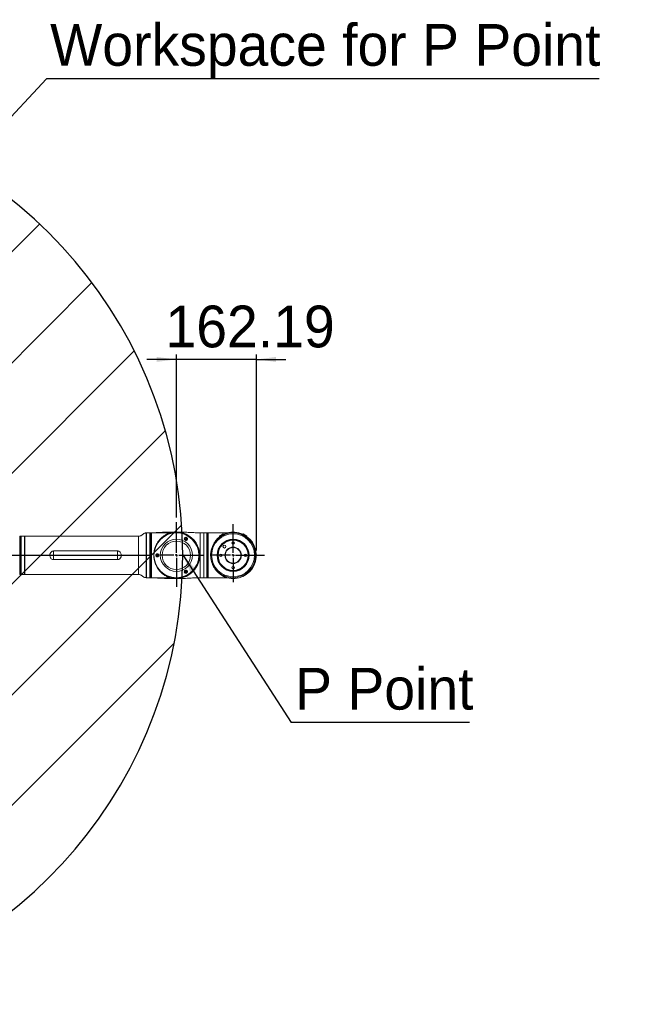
# Model space of a CAD drawing. Header units: millimetres. Extents: x 29 to 198, y 54 to 286.
# Tile 20 of 20: x 133 to 195, y 179 to 279. Entities that reach past the tile are written whole.
import ezdxf

# ---------------------------------------------------------------- set-up
doc = ezdxf.new("R2010")
doc.units = ezdxf.units.MM
doc.header["$PDSIZE"] = -1
doc.layers.add('标注层', color=3, linetype='Continuous')
doc.styles.add('SLDTEXTSTYLE1', font='ARIAL.TTF', dxfattribs={"width": 0.5688})
doc.styles.add('SLDTEXTSTYLE2', font='ARIAL.TTF', dxfattribs={"width": 0.948})
doc.styles.get("Standard").update_dxf_attribs({"font": 'HYSWLONGFANGSONG.TTF'})
doc.dimstyles.new('SLDDIMSTYLE0', dxfattribs={"dimtxt": 4.10931, "dimasz": 2, "dimexe": 0, "dimexo": 0.0625, "dimgap": 1.027327, "dimtad": 2, "dimlfac": 20, "dimrnd": 1e-09, "dimzin": 12, "dimdsep": 46, "dimtxsty": 'SLDTEXTSTYLE1', "dimsah": 1, "dimcen": 0.09, "dimadec": 0, "dimazin": 3, "dimtfac": 1, "dimtmove": 0, "dimatfit": 0, "dimfxl": 0, "dimfrac": 2, "dimtolj": 1, "dimtzin": 12, "dimarcsym": 0})
doc.dimstyles.new('SLDDIMSTYLE3', dxfattribs={"dimtxt": 0.18, "dimasz": 2, "dimexe": 0, "dimexo": 0.0625, "dimgap": 0, "dimtad": 0, "dimtih": 1, "dimtoh": 1, "dimdec": 0, "dimrnd": 1e-09, "dimzin": 0, "dimdsep": 46, "dimtxsty": 'Standard', "dimsah": 1, "dimcen": 0.09, "dimadec": 0, "dimazin": 0, "dimtfac": 2, "dimtdec": 0, "dimtofl": 0, "dimtmove": 0, "dimatfit": 3, "dimfxl": 0, "dimfrac": 2, "dimtolj": 1, "dimtzin": 0, "dimarcsym": 0})

# ---------------------------------------------------------------- blocks, each defined once
blk = doc.blocks.new('_D')
at = {"layer": '标注层'}
for p, q in [((148.432, 228.321), (148.432, 244.829)), ((156.542, 224.974), (156.542, 244.829)), ((148.432, 244.329), (145.432, 244.329)), ((156.542, 244.329), (148.432, 244.329)), ((156.542, 244.329), (159.542, 244.329))]:
    blk.add_line(p, q, dxfattribs=at)
for points in [[(148.432, 244.329), (146.432, 244.579), (146.432, 244.079)], [(156.542, 244.329), (158.542, 244.079), (158.542, 244.579)]]:
    blk.add_solid(points, dxfattribs=at)
at = {"layer": '标注层', "insert": (147.333, 249.786), "char_height": 4.2333, "attachment_point": 1, "style": 'SLDTEXTSTYLE2'}
blk.add_mtext('162.19', dxfattribs=at)
blk = doc.blocks.new('SW_NOTE_0')
at = {"layer": '标注层', "color": 0}
blk.add_line((56.013, 0), (0, 0), dxfattribs=at)
at = {"layer": '标注层', "color": 0, "insert": (0.383, 5.566), "char_height": 4.23333, "attachment_point": 1, "style": 'SLDTEXTSTYLE2'}
blk.add_mtext('Workspace for P Point', dxfattribs=at)
blk = doc.blocks.new('SW_NOTE_1')
at = {"layer": '标注层', "color": 0}
blk.add_line((18.069, 0), (0, 0), dxfattribs=at)
at = {"layer": '标注层', "color": 0, "insert": (0.388, 5.552), "char_height": 4.2333, "attachment_point": 1, "style": 'SLDTEXTSTYLE2'}
blk.add_mtext('P Point', dxfattribs=at)
blk = doc.blocks.new('SW_CENTERMARKSYMBOL_0')
at = {"layer": '标注层', "color": 0}
for p, q in [((0, 0.25), (0, 3.348)), ((-0.25, 0), (-1.567, 0)), ((0, 0), (-0.125, 0)), ((0, 0), (0, 0.125)), ((0, 0), (0, -0.125)), ((0, 0), (0.125, 0)), ((0.25, 0), (2.796, 0)), ((0, -0.25), (0, -3.195))]:
    blk.add_line(p, q, dxfattribs=at)
blk = doc.blocks.new('SW_CENTERMARKSYMBOL_1')
at = {"layer": '标注层', "color": 0}
for p, q in [((0, 0.25), (0, 3.141)), ((-0.25, 0), (-2.3, 0)), ((0, 0), (-0.125, 0)), ((0, 0), (0, 0.125)), ((0, 0), (0, -0.125)), ((0, 0), (0.125, 0)), ((0.25, 0), (3.171, 0)), ((0, -0.25), (0, -2.716))]:
    blk.add_line(p, q, dxfattribs=at)

msp = doc.modelspace()

# ---------------------------------------------------------------- hatches: boundary and pattern name
at = {"layer": '标注层'}
h = msp.add_hatch(dxfattribs=at)
h.set_pattern_fill('ANSI31', color=256, scale=2.5, style=0)
edge = h.paths.add_edge_path(flags=0)
edge.add_arc((102.93247, 224.47383), 13.6055, -55.5318801, 55.5318801, ccw=False)
edge.add_line((110.63247, 213.2569), (110.63247, 178.97377))
edge.add_arc((102.93247, 224.47383), 46.147, 279.6051914, 440.3948086)
edge.add_line((110.63247, 269.97389), (110.63247, 235.69077))

# ---------------------------------------------------------------- linework, layer by layer
at = {"color": 8, "linetype": 'Continuous', "lineweight": 18}
for p, q in [((145.38147, 222.1993), (145.38147, 226.74836)), ((145.78238, 226.74883), (145.78238, 222.19883)), ((145.88238, 222.19883), (145.88238, 226.74883)), ((150.85738, 226.74883), (150.85738, 222.19883)), ((151.50738, 226.74883), (151.50738, 222.19883)), ((151.55738, 226.74883), (151.55738, 222.19883)), ((153.18599, 226.64964), (152.79628, 226.42464)), ((155.47522, 226.47849), (155.17878, 226.64964)), ((132.58238, 226.42383), (132.58238, 222.52383)), ((132.68238, 222.52383), (132.68238, 226.42383)), ((133.08238, 226.42383), (133.08238, 222.52383)), ((144.60738, 222.52383), (144.60738, 226.42383)), ((155.56849, 226.42464), (155.47522, 226.47849))]:
    msp.add_line(p, q, dxfattribs=at)
at = {"color": 7, "linetype": 'Continuous', "lineweight": 18}
for p, q in [((145.41738, 226.72338), (145.40738, 226.72338)), ((145.40738, 226.72338), (145.40738, 224.47383)), ((145.75738, 226.74883), (145.41738, 226.74883)), ((145.41738, 226.74883), (145.41738, 222.19883)), ((145.75738, 226.74883), (145.75738, 222.19883)), ((145.88238, 226.74883), (145.78238, 226.74883)), ((147.80706, 226.74883), (145.90738, 226.74883)), ((145.90738, 226.74883), (145.90738, 222.19883)), ((151.21738, 226.74883), (150.85738, 226.74883)), ((151.50738, 226.74883), (151.21738, 226.74883)), ((151.55738, 226.74883), (151.50738, 226.74883)), ((151.65738, 226.74883), (151.55738, 226.74883)), ((153.55935, 226.74883), (151.65738, 226.74883)), ((151.65738, 226.74883), (151.65738, 222.19883)), ((151.65738, 226.74883), (151.65738, 222.24258)), ((153.26304, 226.61618), (152.78673, 226.34118)), ((152.79994, 226.4383), (153.17233, 226.6533)), ((153.21974, 226.59118), (153.18599, 226.64964)), ((153.35799, 226.60172), (153.26304, 226.61618)), ((153.35799, 226.60172), (153.31556, 226.57722)), ((153.36153, 226.59558), (153.35799, 226.60172)), ((155.00677, 226.60172), (155.00323, 226.59558)), ((155.10173, 226.61618), (155.00677, 226.60172)), ((155.04921, 226.57722), (155.00677, 226.60172)), ((155.46404, 226.407), (155.10173, 226.61618)), ((155.17878, 226.64964), (155.14503, 226.59118)), ((155.19244, 226.6533), (155.4757, 226.48975)), ((132.68238, 226.42383), (132.58238, 226.42383)), ((133.04738, 226.42383), (132.70738, 226.42383)), ((132.70738, 226.42383), (132.70738, 222.52383)), ((133.04738, 226.42383), (133.04738, 222.52383)), ((133.05738, 226.39883), (133.04738, 226.39883)), ((133.05738, 222.54883), (133.05738, 226.39883)), ((144.60738, 226.42383), (133.08238, 226.42383)), ((149.32271, 226.14093), (149.3588, 226.20343)), ((149.3588, 226.07843), (149.32271, 226.14093)), ((149.3588, 226.20343), (149.43097, 226.20343)), ((149.43097, 226.07843), (149.3588, 226.07843)), ((149.43097, 226.20343), (149.46705, 226.14093)), ((149.46705, 226.14093), (149.43097, 226.07843)), ((152.78673, 226.34118), (152.75177, 226.25172)), ((152.79421, 226.27622), (152.75177, 226.25172)), ((152.75177, 226.25172), (152.75532, 226.24558)), ((152.79628, 226.42464), (152.83003, 226.36618)), ((155.57804, 226.34118), (155.46404, 226.407)), ((155.4757, 226.48975), (155.56483, 226.4383)), ((155.53474, 226.36618), (155.56849, 226.42464)), ((155.61299, 226.25172), (155.57056, 226.27622)), ((155.61299, 226.25172), (155.57804, 226.34118)), ((155.60945, 226.24558), (155.61299, 226.25172)), ((135.99687, 224.91258), (142.46789, 224.91258)), ((135.99687, 224.03508), (135.99687, 224.91258)), ((142.46789, 224.03508), (142.46789, 224.91258)), ((142.46789, 224.03508), (135.99687, 224.03508)), ((145.40738, 224.47383), (145.40738, 222.22428)), ((146.43521, 224.47383), (146.4713, 224.53633)), ((146.4713, 224.41133), (146.43521, 224.47383)), ((146.4713, 224.53633), (146.54347, 224.53633)), ((146.54347, 224.41133), (146.4713, 224.41133)), ((146.54347, 224.53633), (146.57955, 224.47383)), ((146.57955, 224.47383), (146.54347, 224.41133)), ((149.32271, 222.80673), (149.3588, 222.86923)), ((149.3588, 222.74423), (149.32271, 222.80673)), ((149.3588, 222.86923), (149.43097, 222.86923)), ((149.43097, 222.74423), (149.3588, 222.74423)), ((149.43097, 222.86923), (149.46705, 222.80673)), ((149.46705, 222.80673), (149.43097, 222.74423)), ((132.58238, 222.52383), (132.68238, 222.52383)), ((132.70738, 222.52383), (133.04738, 222.52383)), ((133.04738, 222.54883), (133.05738, 222.54883)), ((133.08238, 222.52383), (144.60738, 222.52383)), ((145.40738, 222.22428), (145.41738, 222.22428)), ((145.41738, 222.19883), (145.75738, 222.19883)), ((145.78238, 222.19883), (145.88238, 222.19883)), ((145.90738, 222.19883), (147.80706, 222.19883)), ((150.85738, 222.19883), (151.21738, 222.19883)), ((151.21738, 222.19883), (151.50738, 222.19883)), ((151.50738, 222.19883), (151.55738, 222.19883)), ((151.55738, 222.19883), (151.65738, 222.19883)), ((151.65738, 222.24258), (151.65738, 222.19883)), ((151.65738, 222.19883), (153.55847, 222.19883)), ((153.94238, 222.21153), (153.94238, 222.19883)), ((154.42238, 222.19883), (153.94238, 222.19883)), ((154.04382, 222.19883), (154.04382, 222.17883)), ((154.32238, 222.17883), (154.04382, 222.17883)), ((154.32238, 222.17883), (154.32238, 222.19883)), ((154.42238, 222.19883), (154.42238, 222.21153))]:
    msp.add_line(p, q, dxfattribs=at)
for centre, radius in [((148.43238, 224.47383), 2.275), ((154.18238, 224.47383), 2.275), ((154.18238, 224.47383), 2.175), ((148.43238, 224.47383), 1.62756), ((148.43238, 224.47383), 1.44199), ((149.39488, 226.14093), 0.1375), ((149.39488, 226.14093), 0.11875), ((154.18238, 224.47383), 1.625), ((154.18238, 224.47383), 1.575), ((154.18238, 224.47383), 1.525), ((154.18238, 225.72383), 0.125), ((146.50738, 224.47383), 0.11875), ((152.93238, 224.47383), 0.125), ((153.2985, 225.35771), 0.15), ((154.18238, 224.47383), 0.8375), ((154.18238, 224.47383), 0.7875), ((155.43238, 224.47383), 0.125), ((149.39488, 222.80673), 0.11875), ((154.18238, 223.22383), 0.125)]:
    msp.add_circle(centre, radius, dxfattribs=at)
for centre, radius, start, end in [((145.38238, 226.72338), 0.025, 0, 92.0998773), ((145.78238, 226.72383), 0.025, 90, 180), ((145.88238, 226.72383), 0.025, 0, 90), ((148.43238, 224.47383), 2.35938, 270, 106.0594518), ((153.17733, 226.64464), 0.01, 30, 120), ((154.18238, 224.47383), 2.35938, 65.4722843, 105.3691151), ((155.18744, 226.64464), 0.01, 60, 150), ((132.58238, 226.39883), 0.025, 90, 180), ((132.68238, 226.39883), 0.025, 0, 90), ((133.08238, 226.39883), 0.025, 90, 180), ((149.39488, 226.14093), 0.0625, 150.0000583, 210.0000583), ((149.39488, 226.14093), 0.0625, 90.0000583, 150.0000583), ((149.39488, 226.14093), 0.0625, 210.0000583, 270.0000583), ((149.39488, 226.14093), 0.0625, 30.0000583, 90.0000583), ((149.39488, 226.14093), 0.0625, 270.0000583, 330.0000583), ((149.39488, 226.14093), 0.0625, 330.0000583, 30.0000583), ((152.80494, 226.42964), 0.01, 120, 210), ((154.18238, 224.47383), 2.35937, 254.6308849, 54.5277157), ((155.55983, 226.42964), 0.01, 330, 60), ((146.50738, 224.47383), 0.1375, 180.0000583, 270), ((146.50738, 224.47383), 0.0625, 150.0000583, 210.0000583), ((146.50738, 224.47383), 0.0625, 90.0000583, 150.0000583), ((146.50738, 224.47383), 0.0625, 210.0000583, 270.0000583), ((146.50738, 224.47383), 0.0625, 30.0000583, 90.0000583), ((146.50738, 224.47383), 0.0625, 270.0000583, 330.0000583), ((146.50738, 224.47383), 0.0625, 330.0000583, 30.0000583), ((149.39488, 222.80673), 0.1375, 180.0000583, 270), ((149.39488, 222.80673), 0.0625, 150.0000583, 210.0000583), ((149.39488, 222.80673), 0.0625, 90.0000583, 150.0000583), ((149.39488, 222.80673), 0.0625, 210.0000583, 270.0000583), ((149.39488, 222.80673), 0.0625, 30.0000583, 90.0000583), ((149.39488, 222.80673), 0.0625, 270.0000583, 330.0000583), ((149.39488, 222.80673), 0.0625, 330.0000583, 30.0000583), ((132.58238, 222.54883), 0.025, 180, 270), ((132.68238, 222.54883), 0.025, 270, 0), ((133.08238, 222.54883), 0.025, 180, 270), ((145.38238, 222.22428), 0.025, 267.9001227, 0), ((145.78238, 222.22383), 0.025, 180, 270), ((145.88238, 222.22383), 0.025, 270, 360), ((148.43238, 224.47383), 2.35938, 254.0547396, 270)]:
    msp.add_arc(centre, radius, start, end, dxfattribs=at)
for points, knots in [([(145.38141, 226.74576), (145.34073, 226.74325), (145.25943, 226.73823), (145.14875, 226.69182), (145.05535, 226.62686), (144.97021, 226.55469), (144.87578, 226.48586), (144.75278, 226.43245), (144.65897, 226.42689), (144.60738, 226.42383)], [0, 0, 0, 0, 0.14173171, 0.28329191, 0.41254915, 0.53894303, 0.67366527, 0.82055788, 1, 1, 1, 1]), ([(146.43235, 226.7711), (146.42561, 226.77072), (146.32135, 226.76497), (146.13815, 226.75407), (145.96144, 226.75045), (145.88238, 226.74883)], [0, 0, 0, 0, 0.03680802, 0.56908536, 1, 1, 1, 1]), ([(147.78413, 222.20526), (147.78406, 222.20528), (147.7788, 222.20662), (147.74527, 222.21681), (147.69139, 222.23457), (147.61061, 222.26457), (147.50128, 222.31089), (147.36096, 222.38119), (147.19902, 222.47992), (147.03605, 222.59979), (146.88939, 222.7297), (146.76093, 222.86385), (146.64986, 222.99781), (146.54444, 223.14602), (146.45486, 223.29499), (146.38071, 223.44033), (146.32018, 223.57925), (146.26678, 223.72653), (146.2223, 223.87984), (146.18766, 224.0376), (146.16327, 224.19974), (146.14981, 224.36732), (146.14793, 224.57589), (146.16942, 224.82341), (146.22195, 225.07575), (146.28729, 225.28326), (146.35377, 225.44923), (146.42915, 225.60559), (146.51792, 225.76011), (146.62063, 225.9111), (146.73185, 226.05081), (146.86034, 226.18969), (147.00589, 226.32299), (147.15465, 226.43647), (147.28554, 226.52128), (147.39638, 226.58402), (147.51829, 226.64476), (147.62587, 226.6894), (147.70609, 226.71797), (147.75404, 226.73364), (147.77119, 226.73846), (147.77984, 226.74089)], [0, 0, 0, 0, 0.00018968, 0.01417169, 0.03381113, 0.05367631, 0.07773158, 0.11339167, 0.14930506, 0.18595205, 0.2228613, 0.25043506, 0.27815298, 0.30638204, 0.33481937, 0.35610116, 0.37750216, 0.39931884, 0.42129966, 0.44258965, 0.46406632, 0.48617467, 0.50851734, 0.54559227, 0.58333406, 0.61125846, 0.6348325, 0.65858553, 0.68622271, 0.71407504, 0.74252116, 0.77113931, 0.80722348, 0.84357378, 0.87142501, 0.89472964, 0.91810274, 0.95522441, 0.97222246, 0.98599119, 1, 1, 1, 1]), ([(150.85738, 226.74883), (150.68761, 226.75228), (150.33087, 226.75954), (149.77418, 226.79155), (149.17748, 226.81831), (148.55536, 226.83422), (147.99743, 226.83366), (147.51781, 226.82281), (147.12678, 226.80797), (146.76664, 226.78988), (146.53783, 226.77702), (146.43235, 226.7711)], [0, 0, 0, 0, 0.11503658, 0.24172791, 0.37773886, 0.51971224, 0.66331708, 0.75569932, 0.84473177, 0.92842747, 1, 1, 1, 1]), ([(153.21242, 226.60386), (153.25156, 226.62305), (153.34413, 226.66843), (153.46201, 226.71427), (153.52916, 226.73759), (153.55667, 226.74716), (153.5583, 226.74818), (153.55935, 226.74883)], [0, 0, 0, 0, 0.23300413, 0.55098357, 0.78236444, 0.86109622, 1, 1, 1, 1]), ([(132.55738, 222.54883), (132.55738, 222.55201), (132.55738, 222.55837), (132.55738, 222.6095), (132.55738, 222.69017), (132.55738, 222.80199), (132.55738, 222.94225), (132.55738, 223.10876), (132.55738, 223.29861), (132.55738, 223.50858), (132.55738, 223.73506), (132.55738, 223.97418), (132.55738, 224.22185), (132.55738, 224.47383), (132.55738, 224.72581), (132.55738, 224.97348), (132.55738, 225.2126), (132.55738, 225.43908), (132.55738, 225.64905), (132.55738, 225.83891), (132.55738, 226.00539), (132.55738, 226.14574), (132.55738, 226.25721), (132.55738, 226.33921), (132.55738, 226.38537), (132.55738, 226.40431), (132.55738, 226.3986), (132.55738, 226.39849)], [0, 0, 0, 0, 0.041630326, 0.083260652, 0.124890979, 0.166521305, 0.208151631, 0.249781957, 0.291412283, 0.33304261, 0.374672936, 0.416303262, 0.457933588, 0.499563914, 0.541194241, 0.582824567, 0.624454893, 0.666085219, 0.707715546, 0.749345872, 0.790976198, 0.832606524, 0.87423685, 0.915867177, 0.957497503, 0.999127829, 1, 1, 1, 1]), ([(149.29073, 226.25572), (149.27953, 226.24352), (149.25712, 226.2191), (149.24014, 226.17069), (149.23857, 226.1203), (149.25316, 226.07152), (149.28333, 226.02906), (149.32632, 225.99872), (149.37613, 225.98429), (149.42779, 225.98651), (149.47658, 226.00572), (149.51601, 226.03985), (149.54156, 226.08338), (149.55229, 226.13211), (149.54706, 226.1834), (149.52425, 226.23204), (149.48606, 226.26984), (149.44057, 226.29154), (149.39329, 226.29828), (149.34497, 226.2905), (149.31068, 226.2729), (149.29395, 226.25849), (149.29073, 226.25572)], [0, 0, 0, 0, 0.05122675, 0.10254336, 0.15220709, 0.20292523, 0.25609428, 0.30908471, 0.36010907, 0.41177856, 0.46527266, 0.51758819, 0.56744186, 0.61782483, 0.67187021, 0.72927393, 0.78447037, 0.83322244, 0.87992165, 0.93055011, 0.98662604, 1, 1, 1, 1]), ([(151.91308, 224.37274), (151.91014, 224.40685), (151.89923, 224.53343), (151.91615, 224.71854), (151.9479, 224.92652), (151.98952, 225.1011), (152.04856, 225.28572), (152.12021, 225.45877), (152.19874, 225.61349), (152.27528, 225.74323), (152.37672, 225.89443), (152.50097, 226.04974), (152.64329, 226.19962), (152.73339, 226.27715), (152.77605, 226.31386)], [0, 0, 0, 0, 0.04195344, 0.15572258, 0.22526729, 0.30253199, 0.38065995, 0.4734283, 0.54853831, 0.6154048, 0.68257809, 0.80766842, 0.90893134, 1, 1, 1, 1]), ([(135.99687, 224.03508), (135.9757, 224.03622), (135.93258, 224.03853), (135.84975, 224.06292), (135.75805, 224.11893), (135.6744, 224.22), (135.62047, 224.34982), (135.60812, 224.47677), (135.62229, 224.58346), (135.64659, 224.66255), (135.68445, 224.73636), (135.73296, 224.79852), (135.79116, 224.84885), (135.87071, 224.89409), (135.94358, 224.91178), (135.99141, 224.9125), (135.99687, 224.91258)], [0, 0, 0, 0, 0.04888443, 0.09957217, 0.19846385, 0.29383894, 0.40080848, 0.5203706, 0.5837204, 0.64895256, 0.71118756, 0.77564329, 0.83141673, 0.88933257, 0.98736634, 1, 1, 1, 1]), ([(142.46789, 224.91258), (142.48906, 224.91144), (142.53218, 224.90913), (142.61501, 224.88475), (142.70672, 224.82873), (142.79036, 224.72766), (142.8443, 224.59785), (142.85664, 224.47089), (142.84248, 224.3642), (142.81817, 224.28511), (142.78031, 224.2113), (142.73181, 224.14914), (142.67361, 224.09881), (142.59406, 224.05357), (142.52119, 224.03588), (142.47335, 224.03516), (142.46789, 224.03508)], [0, 0, 0, 0, 0.04888443, 0.09957217, 0.19846385, 0.29383894, 0.40080848, 0.5203706, 0.5837204, 0.64895256, 0.71118756, 0.77564329, 0.83141673, 0.88933257, 0.98736634, 1, 1, 1, 1]), ([(146.36131, 224.52567), (146.35739, 224.51066), (146.34957, 224.48062), (146.3555, 224.43335), (146.37418, 224.38998), (146.40641, 224.35259), (146.45169, 224.32577), (146.50523, 224.3157), (146.55775, 224.3243), (146.60278, 224.34833), (146.63789, 224.38511), (146.65982, 224.43235), (146.66489, 224.48472), (146.65273, 224.53516), (146.62521, 224.57892), (146.58436, 224.61178), (146.53517, 224.62914), (146.48467, 224.62975), (146.43702, 224.61492), (146.39521, 224.58499), (146.37143, 224.55178), (146.36303, 224.5301), (146.36131, 224.52567)], [0, 0, 0, 0, 0.04727629, 0.09460486, 0.14147375, 0.19263473, 0.2490737, 0.30600084, 0.35863811, 0.40833168, 0.45900947, 0.51215012, 0.56516881, 0.61620901, 0.66784493, 0.72132565, 0.77368223, 0.82355694, 0.87390038, 0.92787518, 0.98525503, 1, 1, 1, 1]), ([(151.94308, 224.0774), (151.93776, 224.10101), (151.92308, 224.16613), (151.92101, 224.23473), (151.91968, 224.27846)], [0, 0, 0, 0, 0.362609, 1, 1, 1, 1]), ([(153.55847, 222.1991), (153.55886, 222.19901), (153.56313, 222.19806), (153.55424, 222.2013), (153.52696, 222.21087), (153.46721, 222.23154), (153.37442, 222.26793), (153.27524, 222.31174), (153.15677, 222.37136), (153.03632, 222.44189), (152.89256, 222.53866), (152.75316, 222.64813), (152.60625, 222.78586), (152.49465, 222.90742), (152.38877, 223.0389), (152.29662, 223.16973), (152.21035, 223.3133), (152.13989, 223.44892), (152.05907, 223.63253), (151.98811, 223.83244), (151.95854, 223.99505), (151.9482, 224.05192)], [0, 0, 0, 0, 0.00333236, 0.03639224, 0.05690025, 0.11979942, 0.16908149, 0.21879371, 0.27507249, 0.34449663, 0.39192167, 0.48093087, 0.54551835, 0.61046687, 0.65352604, 0.71694504, 0.76812426, 0.81357131, 0.8592706, 0.95077614, 1, 1, 1, 1]), ([(149.28629, 222.91734), (149.27505, 222.90388), (149.25257, 222.87698), (149.23819, 222.82552), (149.24058, 222.77319), (149.25974, 222.72563), (149.29184, 222.68751), (149.33485, 222.66075), (149.38641, 222.64878), (149.44018, 222.65525), (149.48667, 222.67866), (149.52104, 222.71278), (149.54374, 222.75512), (149.55289, 222.80524), (149.54442, 222.85846), (149.51795, 222.90577), (149.47892, 222.94014), (149.43225, 222.95997), (149.38119, 222.96389), (149.32861, 222.95117), (149.30052, 222.92871), (149.28629, 222.91734)], [0, 0, 0, 0, 0.05321694, 0.10640702, 0.15965676, 0.21036108, 0.26006002, 0.3123593, 0.36875453, 0.42577185, 0.47713968, 0.52385162, 0.57234479, 0.62636443, 0.68388443, 0.73895913, 0.789688, 0.83945236, 0.89143123, 0.9449971, 1, 1, 1, 1]), ([(144.60738, 222.52383), (144.65686, 222.52102), (144.747, 222.5159), (144.86605, 222.46699), (144.95941, 222.40183), (145.04455, 222.32966), (145.13902, 222.26103), (145.25382, 222.21022), (145.3389, 222.20475), (145.3818, 222.202)], [0, 0, 0, 0, 0.17215586, 0.31365401, 0.44285459, 0.56919307, 0.70385626, 0.85068448, 1, 1, 1, 1]), ([(145.88238, 222.19883), (145.94876, 222.19764), (146.09553, 222.19501), (146.27877, 222.18501), (146.3957, 222.17853), (146.43234, 222.1765)], [0, 0, 0, 0, 0.36177262, 0.7999754, 1, 1, 1, 1]), ([(146.43234, 222.1765), (146.48753, 222.17343), (146.64379, 222.16476), (146.90823, 222.15036), (147.34342, 222.13024), (147.91078, 222.11373), (148.57552, 222.11348), (149.21056, 222.13067), (149.79531, 222.15728), (150.34099, 222.18851), (150.6908, 222.1955), (150.85738, 222.19883)], [0, 0, 0, 0, 0.037447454, 0.106030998, 0.179430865, 0.332606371, 0.490538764, 0.629731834, 0.762973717, 0.887124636, 1, 1, 1, 1])]:
    msp.add_open_spline(points, degree=3, knots=knots, dxfattribs=at)
at = {"color": 8, "linetype": 'Continuous', "lineweight": 18}
for points, knots in [([(150.75246, 224.47383), (150.75092, 224.53676), (150.74706, 224.69509), (150.70878, 224.94829), (150.64099, 225.19471), (150.54774, 225.43197), (150.43064, 225.65847), (150.28612, 225.86858), (150.10007, 226.08663), (149.91102, 226.25926), (149.70251, 226.40649), (149.53672, 226.50388), (149.36357, 226.58706), (149.18235, 226.65611), (148.99563, 226.70964), (148.80495, 226.74722), (148.61184, 226.76865), (148.41556, 226.77369), (148.15507, 226.75804), (147.8964, 226.70893), (147.64643, 226.62737), (147.40401, 226.52427), (147.17586, 226.39046), (146.96731, 226.22911), (146.82184, 226.09487), (146.68924, 225.94957), (146.57024, 225.7948), (146.46353, 225.62841), (146.37221, 225.45456), (146.27154, 225.21556), (146.20172, 224.9654), (146.16413, 224.71024), (146.15167, 224.48677), (146.15486, 224.29335), (146.17844, 224.16606), (146.18468, 224.13238)], [0, 0, 0, 0, 0.02478112, 0.0623469, 0.1005289, 0.12530819, 0.16286546, 0.20102633, 0.22597799, 0.27644253, 0.30218609, 0.32750178, 0.35299075, 0.3787463, 0.40486577, 0.43054027, 0.45639186, 0.48251698, 0.50901643, 0.5607224, 0.58725332, 0.61398066, 0.66578492, 0.69208774, 0.71878425, 0.74432085, 0.77004049, 0.79604632, 0.82244619, 0.84754785, 0.89834465, 0.92429165, 0.9490206, 0.98650854, 1, 1, 1, 1]), ([(146.38166, 226.74883), (146.38759, 226.75372), (146.4044, 226.76756), (146.42139, 226.76934), (146.43239, 226.77049)], [0, 0, 0, 0, 0.35296462, 1, 1, 1, 1]), ([(151.21738, 226.7446), (151.21738, 226.74453), (151.21738, 226.74437), (151.21738, 226.69942), (151.21738, 226.61654), (151.21738, 226.49553), (151.21738, 226.34032), (151.21738, 226.15307), (151.21738, 225.93712), (151.21738, 225.69612), (151.21738, 225.43421), (151.21738, 225.15587), (151.21738, 224.86585), (151.21738, 224.56913), (151.21738, 224.27078), (151.21738, 223.9759), (151.21738, 223.68954), (151.21738, 223.41661), (151.21738, 223.16176), (151.21738, 222.92936), (151.21738, 222.72339), (151.21738, 222.54733), (151.21738, 222.40443), (151.21738, 222.29619), (151.21738, 222.22799), (151.21738, 222.19696), (151.21738, 222.20187), (151.21738, 222.20306)], [0, 0, 0, 0, 0.02837136, 0.07003802, 0.11170469, 0.15337136, 0.19503802, 0.23670469, 0.27837136, 0.32003802, 0.36170469, 0.40337136, 0.44503802, 0.48670469, 0.52837136, 0.57003802, 0.61170469, 0.65337136, 0.69503802, 0.73670469, 0.77837136, 0.82003802, 0.86170469, 0.90337136, 0.94503802, 0.98670469, 1, 1, 1, 1]), ([(146.19143, 224.09265), (146.19867, 224.0441), (146.21514, 223.93367), (146.28269, 223.70493), (146.37927, 223.47007), (146.50554, 223.25043), (146.64947, 223.04142), (146.81916, 222.85076), (147.01071, 222.68305), (147.16511, 222.56908), (147.32833, 222.46834), (147.50099, 222.38075), (147.68078, 222.3079), (147.86623, 222.25039), (148.05585, 222.20863), (148.25028, 222.18278), (148.4786, 222.17217), (148.74046, 222.18788), (148.999, 222.23701), (149.28115, 222.32297), (149.52197, 222.43164), (149.74621, 222.56981), (149.90531, 222.68812), (150.05242, 222.81855), (150.18705, 222.95993), (150.31067, 223.11417), (150.41984, 223.27755), (150.51398, 223.44833), (150.59279, 223.62474), (150.65731, 223.80937), (150.70905, 224.01299), (150.7453, 224.23534), (150.75006, 224.39404), (150.75246, 224.47383)], [0, 0, 0, 0, 0.02135909, 0.04857662, 0.1037294, 0.13172243, 0.15917815, 0.21470536, 0.24302937, 0.27093521, 0.29903158, 0.32742082, 0.35620975, 0.38455747, 0.41310042, 0.44194481, 0.47120164, 0.51409941, 0.55768258, 0.58721916, 0.64429999, 0.67360129, 0.7031242, 0.73139992, 0.75987778, 0.78867131, 0.81789923, 0.84574723, 0.87379419, 0.90215121, 0.93093427, 0.96527588, 1, 1, 1, 1]), ([(146.43238, 222.17718), (146.43143, 222.17703), (146.41857, 222.17502), (146.40146, 222.18169), (146.38553, 222.19529), (146.38139, 222.19883)], [0, 0, 0, 0, 0.05559814, 0.75420405, 1, 1, 1, 1])]:
    msp.add_open_spline(points, degree=3, knots=knots, dxfattribs=at)
at = {"layer": '标注层'}
msp.add_line((97.73903, 224.47383), (145.93608, 224.47383), dxfattribs=at)
msp.add_arc((102.93247, 224.47383), 46.147, 279.6051914, 80.3948086, dxfattribs=at)
msp.add_point((156.54176, 224.47383), dxfattribs=at)

# ---------------------------------------------------------------- block references
for name, p in [('SW_NOTE_0', (135.2565, 272.76099)), ('SW_CENTERMARKSYMBOL_0', (148.43238, 224.47383)), ('SW_CENTERMARKSYMBOL_1', (154.18238, 224.47383)), ('SW_NOTE_1', (160.0792, 207.51277))]:
    msp.add_blockref(name, p, dxfattribs=at)

# ---------------------------------------------------------------- dimensions: what is measured, and where the dimension line sits
dim = msp.add_linear_dim(base=(148.43238, 244.32907), p1=(156.54176, 224.47383), p2=(148.43238, 227.8215), dimstyle='SLDDIMSTYLE0', dxfattribs=at)
dim.commit()
dim.dimension.update_dxf_attribs({"geometry": '_D', "text_midpoint": (152.48707, 244.32907), "dimtype": 160})

# ---------------------------------------------------------------- leaders
for points in [[(123.41733, 260.05319), (135.2565, 272.76099)], [(149.07945, 224.51697), (160.0792, 207.51277)]]:
    msp.add_leader(points, dimstyle='SLDDIMSTYLE3', dxfattribs=at)

doc.saveas('drawing.dxf')
